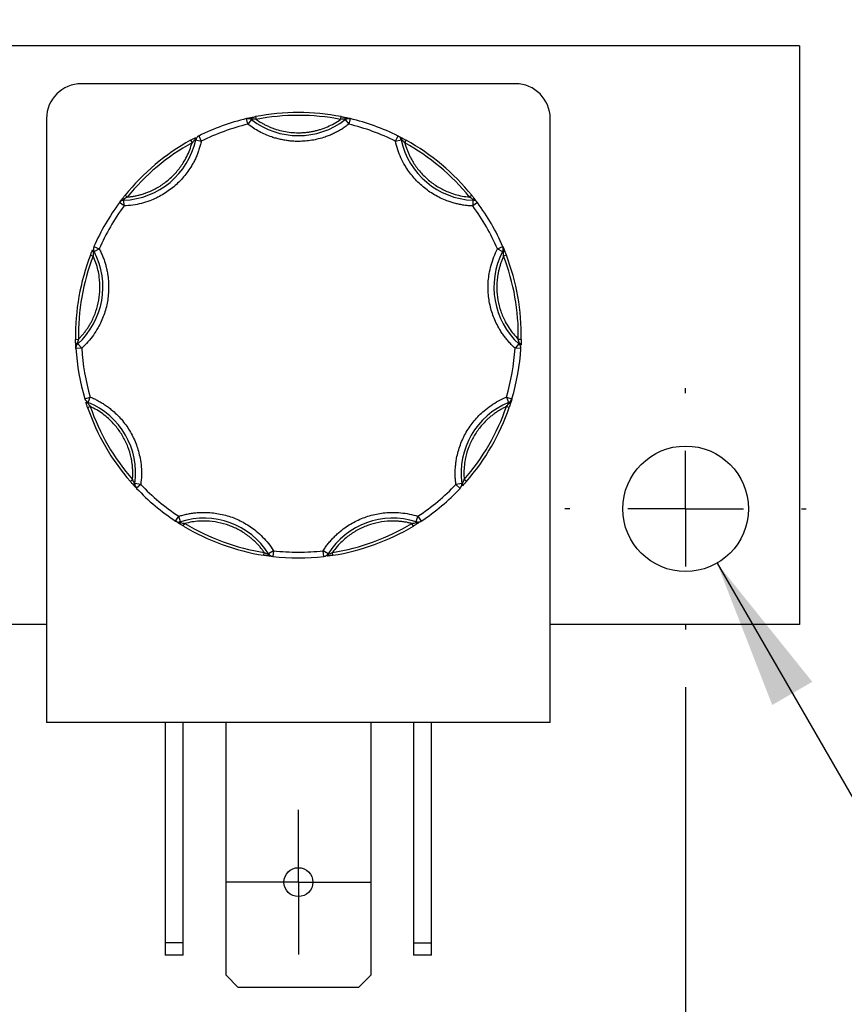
# Model space of a CAD drawing. Header units: inches. Extents: x 0.5 to 21.5, y 0.5 to 16.5.
# Tile 8 of 15: x 5.6 to 7, y 13.2 to 14.9. Entities that reach past the tile are written whole.
import ezdxf

# ---------------------------------------------------------------- set-up
doc = ezdxf.new("R2010")
doc.units = ezdxf.units.IN
doc.header["$LTSCALE"] = 2
doc.header["$MEASUREMENT"] = 0
doc.linetypes.add('CENTERX2', pattern=[0.8, 0.5, -0.1, 0.1, -0.1])
doc.layers.add('CENTER', color=40, linetype='CENTERX2')
doc.layers.add('DIMENSIONS', color=140, linetype='Continuous', lineweight=25)
doc.styles.add('SLDTEXTSTYLE0', font='TXT', dxfattribs={"width": 0.7})
doc.dimstyles.new('SLDDIMSTYLE1', dxfattribs={"dimtxt": 0.169922, "dimasz": 0.26, "dimexe": 0, "dimexo": 0.0625, "dimgap": 0.04248, "dimtad": 0, "dimtih": 1, "dimtoh": 1, "dimrnd": 1e-09, "dimzin": 12, "dimdsep": 46, "dimtxsty": 'SLDTEXTSTYLE0', "dimsah": 1, "dimcen": 0.09, "dimadec": 0, "dimazin": 3, "dimtfac": 1, "dimtofl": 0, "dimtmove": 0, "dimatfit": 3, "dimfxl": 0, "dimfrac": 2, "dimtolj": 1, "dimtzin": 12, "dimarcsym": 0})
doc.dimstyles.new('SLDDIMSTYLE7', dxfattribs={"dimtxt": 0.169922, "dimasz": 0.26, "dimexe": 0, "dimexo": 0.0625, "dimgap": 0.04248, "dimtad": 0, "dimtih": 1, "dimtoh": 1, "dimrnd": 1e-09, "dimdsep": 46, "dimtxsty": 'SLDTEXTSTYLE0', "dimsah": 1, "dimcen": 0, "dimadec": 0, "dimazin": 2, "dimtfac": 1, "dimtofl": 0, "dimtmove": 0, "dimatfit": 3, "dimfxl": 0, "dimfrac": 2, "dimtolj": 1, "dimtzin": 12, "dimarcsym": 0})
doc.dimstyles.new('SLDDIMSTYLE8', dxfattribs={"dimtxt": 0.169922, "dimasz": 0.26, "dimexe": 0, "dimexo": 0.0625, "dimgap": 0.04248, "dimtad": 0, "dimtih": 1, "dimtoh": 1, "dimrnd": 1e-09, "dimzin": 4, "dimdsep": 46, "dimtxsty": 'SLDTEXTSTYLE0', "dimsah": 1, "dimcen": 0.09, "dimadec": 0, "dimazin": 1, "dimtfac": 1, "dimtofl": 0, "dimtmove": 0, "dimatfit": 3, "dimfxl": 0, "dimfrac": 2, "dimtolj": 1, "dimtzin": 12, "dimarcsym": 0})

# ---------------------------------------------------------------- blocks, each defined once
blk = doc.blocks.new('_D_10')
at = {"layer": 'DIMENSIONS'}
for p, q in [((4.4218, 13.7286), (4.4218, 11.9849)), ((6.7018, 13.7286), (6.7018, 11.9849)), ((4.4218, 12.2349), (5.0585, 12.2349)), ((5.2887, 12.2349), (5.2317, 12.2349)), ((5.2317, 12.2349), (5.2317, 11.9648)), ((5.7937, 12.2349), (5.8507, 12.2349)), ((5.8507, 12.2349), (5.8507, 11.9648)), ((6.7018, 12.2349), (6.0239, 12.2349)), ((5.2317, 11.9648), (5.2887, 11.9648)), ((5.8507, 11.9648), (5.7937, 11.9648))]:
    blk.add_line(p, q, dxfattribs=at)
for points in [[(4.4218, 12.2349), (4.6818, 12.1949), (4.6818, 12.2749)], [(6.7018, 12.2349), (6.4418, 12.2749), (6.4418, 12.1949)]]:
    blk.add_solid(points, dxfattribs=at)
at = {"layer": 'DIMENSIONS', "char_height": 0.16667, "attachment_point": 1, "style": 'SLDTEXTSTYLE0'}
for s, insert in [('2.28', (5.2887, 12.4878)), ('57.9', (5.2887, 12.1797))]:
    blk.add_mtext(s, dxfattribs=dict(at, insert=insert))
blk = doc.blocks.new('_D_12')
at = {"layer": 'DIMENSIONS'}
for p, q in [((6.756, 13.9432), (7.3849, 12.8539)), ((8.262, 13.1007), (8.205, 13.1007)), ((8.205, 13.1007), (8.205, 12.8306)), ((8.6256, 13.1007), (8.6827, 13.1007)), ((8.6827, 13.1007), (8.6827, 12.8306)), ((7.3849, 12.8539), (7.8224, 12.8539)), ((8.205, 12.8306), (8.262, 12.8306)), ((8.6827, 12.8306), (8.6256, 12.8306))]:
    blk.add_line(p, q, dxfattribs=at)
blk.add_solid([(6.756, 13.9432), (6.8514, 13.698), (6.9207, 13.738)], dxfattribs=at)
at = {"layer": 'DIMENSIONS', "char_height": 0.16667, "attachment_point": 1, "style": 'SLDTEXTSTYLE0'}
for s, insert in [('%%c', (8.0631, 13.3536)), ('0.22', (8.3196, 13.3536)), ('5.5', (8.262, 13.0455)), ('THRU X2', (7.9474, 12.7374))]:
    blk.add_mtext(s, dxfattribs=dict(at, insert=insert))
blk = doc.blocks.new('_D_13')
at = {"layer": 'DIMENSIONS'}
for p, q in [((8.3703, 15.2935), (7.8703, 15.2935)), ((7.8703, 15.2935), (7.8703, 14.8371)), ((8.6765, 15.2935), (8.6195, 15.2935)), ((8.6195, 15.2935), (8.6195, 15.0234)), ((9.1815, 15.2935), (9.2385, 15.2935)), ((9.2385, 15.2935), (9.2385, 15.0234)), ((8.6195, 15.0234), (8.6765, 15.0234)), ((9.2385, 15.0234), (9.1815, 15.0234)), ((6.9988, 14.8371), (8.1203, 14.8371)), ((7.8703, 14.8371), (7.8703, 13.8371)), ((6.9988, 13.8371), (8.1203, 13.8371))]:
    blk.add_line(p, q, dxfattribs=at)
for points in [[(7.8703, 14.8371), (7.8303, 14.5771), (7.9103, 14.5771)], [(7.8703, 13.8371), (7.9103, 14.0971), (7.8303, 14.0971)]]:
    blk.add_solid(points, dxfattribs=at)
at = {"layer": 'DIMENSIONS', "char_height": 0.16667, "attachment_point": 1, "style": 'SLDTEXTSTYLE0'}
for s, insert in [('1.00', (8.6765, 15.5464)), ('25.4', (8.6765, 15.2383))]:
    blk.add_mtext(s, dxfattribs=dict(at, insert=insert))
blk = doc.blocks.new('SW_CENTERMARKSYMBOL_3')
at = {"layer": 'CENTER', "color": 0}
for p, q in [((0, 0.1), (0, 0.125)), ((0, 0), (0, 0.1)), ((-0.1, 0), (-0.125, 0)), ((0, 0), (-0.1, 0)), ((0, 0), (0, -0.1)), ((0, 0), (0.1, 0)), ((0.1, 0), (0.125, 0)), ((0, -0.1), (0, -0.125))]:
    blk.add_line(p, q, dxfattribs=at)
blk = doc.blocks.new('SW_CENTERMARKSYMBOL_5')
at = {"layer": 'CENTER', "color": 0}
for p, q in [((0, 0.2), (0, 0.2085)), ((0, 0), (0, 0.1)), ((-0.2, 0), (-0.2085, 0)), ((0, 0), (-0.1, 0)), ((0, 0), (0, -0.1)), ((0, 0), (0.1, 0)), ((0.2, 0), (0.2085, 0)), ((0, -0.2), (0, -0.2085))]:
    blk.add_line(p, q, dxfattribs=at)

msp = doc.modelspace()

# ---------------------------------------------------------------- linework, layer by layer
for p, q in [((6.8988, 14.8371), (4.2218, 14.8371)), ((6.8988, 14.8371), (6.8988, 13.8371)), ((6.4078, 14.7718), (5.6578, 14.7718)), ((5.5978, 14.7118), (5.5978, 13.6678)), ((5.9457, 14.7019), (5.9434, 14.7116)), ((5.9518, 14.7098), (5.9457, 14.7019)), ((5.9527, 14.7109), (5.9518, 14.7098)), ((5.9589, 14.715), (5.9599, 14.7101)), ((6.1058, 14.7101), (6.1067, 14.715)), ((6.1138, 14.7098), (6.1129, 14.7109)), ((6.1138, 14.7098), (6.1199, 14.7019)), ((6.1223, 14.7116), (6.1199, 14.7019)), ((6.4678, 13.6678), (6.4678, 14.7118)), ((5.8466, 14.6741), (5.849, 14.6697)), ((5.8553, 14.6747), (5.8539, 14.675)), ((5.8553, 14.6747), (5.8651, 14.6726)), ((5.8606, 14.6815), (5.8651, 14.6726)), ((6.2005, 14.6725), (6.205, 14.6815)), ((6.2005, 14.6725), (6.2103, 14.6746)), ((6.2117, 14.675), (6.2103, 14.6746)), ((6.2191, 14.6741), (6.2166, 14.6697)), ((5.7311, 14.572), (5.7312, 14.5706)), ((5.7316, 14.5606), (5.7312, 14.5706)), ((5.7333, 14.5791), (5.7372, 14.576)), ((6.3323, 14.579), (6.3284, 14.5759)), ((6.3344, 14.5705), (6.334, 14.5605)), ((6.3344, 14.5705), (6.3344, 14.5719)), ((5.7316, 14.5606), (5.7236, 14.5665)), ((6.342, 14.5665), (6.334, 14.5605)), ((5.6795, 14.4903), (5.6887, 14.4863)), ((5.6799, 14.4817), (5.6887, 14.4863)), ((6.3768, 14.4862), (6.386, 14.4902)), ((6.3768, 14.4862), (6.3857, 14.4816)), ((5.6735, 14.4756), (5.6782, 14.4738)), ((5.6799, 14.4817), (5.6786, 14.481)), ((6.387, 14.4809), (6.3857, 14.4816)), ((6.392, 14.4755), (6.3874, 14.4737)), ((5.6478, 14.33), (5.6528, 14.3301)), ((6.4177, 14.3299), (6.4127, 14.33)), ((5.6584, 14.3147), (5.6485, 14.3141)), ((5.6507, 14.3232), (5.6517, 14.3221)), ((5.6584, 14.3147), (5.6517, 14.3221)), ((6.4138, 14.322), (6.4071, 14.3146)), ((6.4171, 14.314), (6.4071, 14.3146)), ((6.4138, 14.322), (6.4148, 14.3231)), ((5.6637, 14.2274), (5.6733, 14.2303)), ((5.6695, 14.221), (5.6733, 14.2303)), ((6.3922, 14.2302), (6.4018, 14.2273)), ((6.3922, 14.2302), (6.396, 14.2209)), ((5.6686, 14.2123), (5.6733, 14.2139)), ((5.6695, 14.221), (5.669, 14.2197)), ((6.3969, 14.2122), (6.3922, 14.2138)), ((6.3965, 14.2196), (6.396, 14.2209)), ((5.7425, 14.0842), (5.7462, 14.0875)), ((5.7491, 14.0809), (5.7505, 14.0807)), ((5.7604, 14.0793), (5.7505, 14.0807)), ((5.7604, 14.0793), (5.7532, 14.0725)), ((6.315, 14.0806), (6.305, 14.0793)), ((6.3123, 14.0724), (6.305, 14.0793)), ((6.315, 14.0806), (6.3164, 14.0808)), ((6.323, 14.0842), (6.3192, 14.0875)), ((5.8206, 14.0159), (5.8261, 14.0242)), ((5.8291, 14.0147), (5.8261, 14.0242)), ((6.2363, 14.0146), (6.2393, 14.0242)), ((6.2393, 14.0242), (6.2449, 14.0158)), ((5.8291, 14.0147), (5.8296, 14.0133)), ((5.834, 14.0074), (5.8366, 14.0117)), ((6.2314, 14.0073), (6.2288, 14.0116)), ((6.2359, 14.0133), (6.2363, 14.0146)), ((5.9729, 13.9568), (5.9737, 13.9617)), ((5.9802, 13.9585), (5.9814, 13.9592)), ((5.9898, 13.9646), (5.9814, 13.9592)), ((5.9898, 13.9646), (5.9887, 13.9547)), ((6.0767, 13.9546), (6.0756, 13.9646)), ((6.084, 13.9592), (6.0756, 13.9646)), ((6.084, 13.9592), (6.0853, 13.9585)), ((6.0925, 13.9568), (6.0917, 13.9617)), ((5.5978, 13.8371), (5.5228, 13.8371)), ((6.8988, 13.8371), (6.4678, 13.8371)), ((6.4678, 13.6678), (5.5978, 13.6678)), ((5.8028, 13.6678), (5.8028, 13.287)), ((5.8338, 13.287), (5.8338, 13.6678)), ((5.9078, 13.231), (5.9078, 13.6678)), ((6.1578, 13.6678), (6.1578, 13.231)), ((6.2318, 13.6678), (6.2318, 13.287)), ((6.2628, 13.287), (6.2628, 13.6678)), ((5.8338, 13.287), (5.8028, 13.287)), ((5.8028, 13.287), (5.8028, 13.2658)), ((5.8338, 13.2658), (5.8338, 13.287)), ((6.2318, 13.287), (6.2628, 13.287)), ((6.2318, 13.287), (6.2318, 13.2658)), ((6.2628, 13.2658), (6.2628, 13.287)), ((5.8338, 13.2658), (5.8028, 13.2658)), ((6.2628, 13.2658), (6.2318, 13.2658)), ((5.929, 13.2098), (5.9078, 13.231)), ((6.1578, 13.231), (6.1366, 13.2098)), ((6.1366, 13.2098), (5.929, 13.2098))]:
    msp.add_line(p, q)
for centre, radius in [((6.7018, 14.0371), 0.1085), ((6.0328, 13.3918), 0.025)]:
    msp.add_circle(centre, radius)
for centre, radius, start, end in [((5.6578, 14.7118), 0.06, 90, 180), ((6.4078, 14.7118), 0.06, 0, 90), ((6.0328, 14.3371), 0.385, 78.9254, 101.0615), ((6.0328, 14.3371), 0.385, 103.4282, 116.5587), ((5.9457, 14.7019), 0.01, 89.9935, 103.4282), ((5.9457, 14.7019), 0.01, 52.3016, 89.9935), ((5.9496, 14.7097), 0.00332, 22.0762, 93.1049), ((6.0328, 14.8146), 0.1325, 232.3016, 307.6853), ((6.116, 14.7097), 0.00332, 86.882, 157.9108), ((6.1199, 14.7019), 0.01, 89.9935, 127.6853), ((6.1199, 14.7019), 0.01, 76.5587, 89.9935), ((6.0328, 14.3371), 0.385, 63.4282, 76.5587), ((5.7259, 14.7029), 0.1325, 272.3016, 347.6853), ((6.0328, 14.3371), 0.385, 118.9254, 141.0615), ((5.8571, 14.676), 0.00332, 126.882, 197.9108), ((5.8651, 14.6726), 0.01, 116.5587, 167.6853), ((6.2005, 14.6725), 0.01, 12.3016, 63.4282), ((6.3397, 14.7029), 0.1325, 192.3016, 267.6853), ((6.2085, 14.676), 0.00332, 342.0762, 53.1049), ((6.0328, 14.3371), 0.385, 38.9254, 61.0615), ((5.7316, 14.5606), 0.01, 92.3016, 143.4282), ((5.7296, 14.5691), 0.00332, 62.0762, 133.1049), ((6.336, 14.569), 0.00332, 46.882, 117.9108), ((6.334, 14.5605), 0.01, 36.5587, 87.6853), ((6.0328, 14.3371), 0.385, 143.4282, 156.5587), ((6.0328, 14.3371), 0.385, 23.4282, 36.5587), ((5.6803, 14.4838), 0.00332, 166.882, 237.9108), ((5.6887, 14.4863), 0.01, 156.5587, 207.6853), ((6.3768, 14.4862), 0.01, 332.3016, 23.4282), ((6.3852, 14.4837), 0.00332, 302.0762, 13.1049), ((6.0328, 14.3371), 0.385, 158.9254, 181.0615), ((5.5625, 14.4201), 0.1325, 312.3016, 27.6853), ((6.503, 14.42), 0.1325, 152.3016, 227.6853), ((6.0328, 14.3371), 0.385, 358.9254, 21.0615), ((5.6514, 14.3199), 0.00332, 102.0762, 173.1049), ((5.6584, 14.3147), 0.01, 132.3016, 183.4282), ((6.0328, 14.3371), 0.385, 183.4282, 196.5587), ((6.0328, 14.3371), 0.385, 343.4282, 356.5587), ((6.4071, 14.3146), 0.01, 356.5587, 47.6853), ((6.4141, 14.3198), 0.00332, 6.882, 77.9108), ((5.6733, 14.2303), 0.01, 196.5587, 247.6853), ((5.6685, 14.223), 0.00332, 206.882, 277.9108), ((6.0328, 14.3371), 0.385, 198.9254, 221.0615), ((5.6192, 14.0984), 0.1325, 352.3016, 67.6853), ((6.4463, 14.0983), 0.1325, 112.3016, 187.6853), ((6.0328, 14.3371), 0.385, 318.9254, 341.0615), ((6.3922, 14.2302), 0.01, 292.3016, 343.4282), ((6.397, 14.2229), 0.00332, 262.0762, 333.1049), ((5.7517, 14.0788), 0.00332, 142.0762, 213.1049), ((5.7604, 14.0793), 0.01, 172.3016, 223.4282), ((6.305, 14.0793), 0.01, 316.5587, 7.6853), ((6.3138, 14.0788), 0.00332, 326.882, 37.9108), ((6.0328, 14.3371), 0.385, 223.4282, 236.5587), ((6.0328, 14.3371), 0.385, 303.4282, 316.5587), ((5.8261, 14.0242), 0.01, 236.5587, 269.9935), ((5.8271, 14.0155), 0.00332, 246.882, 317.9108), ((5.8261, 14.0242), 0.01, 269.9935, 287.6853), ((5.8694, 13.8884), 0.1325, 32.3016, 107.6853), ((6.0328, 14.3371), 0.385, 238.9254, 261.0615), ((6.196, 13.8884), 0.1325, 72.3016, 147.6853), ((6.0328, 14.3371), 0.385, 278.9254, 301.0615), ((6.2383, 14.0155), 0.00332, 222.0762, 293.1049), ((6.2393, 14.0242), 0.01, 252.3016, 269.9935), ((6.2393, 14.0242), 0.01, 269.9935, 303.4282), ((5.9835, 13.9586), 0.00332, 182.0762, 253.1049), ((5.9898, 13.9646), 0.01, 212.3016, 263.4282), ((6.0756, 13.9646), 0.01, 276.5587, 327.6853), ((6.082, 13.9586), 0.00332, 286.882, 357.9108), ((6.0328, 14.3371), 0.385, 263.4282, 276.5587)]:
    msp.add_arc(centre, radius, start, end)
for points, knots in [([(5.9434, 14.7116), (5.9439, 14.7117), (5.9448, 14.7119), (5.9462, 14.7123), (5.9477, 14.7126), (5.9489, 14.7129), (5.9494, 14.713)], [0, 0, 0, 0, 0.291242, 0.500217, 0.762096, 1, 1, 1, 1]), ([(5.9462, 14.7118), (5.9468, 14.7118), (5.949, 14.7121), (5.9512, 14.7114), (5.9527, 14.7109)], [0, 0, 0, 0, 0.286564, 1, 1, 1, 1]), ([(5.9494, 14.713), (5.9499, 14.7131), (5.951, 14.7133), (5.9528, 14.7137), (5.9547, 14.7141), (5.9567, 14.7145), (5.9582, 14.7148), (5.9589, 14.715)], [0, 0, 0, 0, 0.188808, 0.379511, 0.575987, 0.781785, 1, 1, 1, 1]), ([(5.9599, 14.7101), (5.9617, 14.7089), (5.9652, 14.7064), (5.9708, 14.7032), (5.9765, 14.7002), (5.9824, 14.6975), (5.9884, 14.6951), (5.9966, 14.6922), (6.007, 14.6895), (6.0199, 14.6875), (6.0285, 14.6873), (6.0328, 14.6871)], [0, 0, 0, 0, 0.083669, 0.16692, 0.249971, 0.333036, 0.416334, 0.500079, 0.666948, 0.833009, 1, 1, 1, 1]), ([(6.0328, 14.6871), (6.035, 14.6872), (6.0393, 14.6872), (6.0457, 14.6877), (6.0522, 14.6885), (6.0585, 14.6897), (6.0648, 14.6911), (6.0731, 14.6935), (6.0833, 14.6973), (6.0949, 14.7029), (6.1021, 14.7077), (6.1058, 14.7101)], [0, 0, 0, 0, 0.083669, 0.16692, 0.249971, 0.333036, 0.416334, 0.500079, 0.666948, 0.833009, 1, 1, 1, 1]), ([(6.1067, 14.715), (6.1076, 14.7148), (6.1094, 14.7144), (6.1119, 14.7139), (6.1142, 14.7134), (6.1155, 14.7131), (6.1162, 14.713)], [0, 0, 0, 0, 0.270747, 0.52324, 0.763872, 1, 1, 1, 1]), ([(6.1129, 14.7109), (6.1145, 14.7114), (6.1166, 14.712), (6.1188, 14.7118), (6.1194, 14.7118)], [0, 0, 0, 0, 0.713331, 1, 1, 1, 1]), ([(6.1162, 14.713), (6.1168, 14.7129), (6.1179, 14.7126), (6.1194, 14.7123), (6.1208, 14.7119), (6.1217, 14.7117), (6.1223, 14.7116)], [0, 0, 0, 0, 0.2361294, 0.4989929, 0.7125421, 1, 1, 1, 1]), ([(6.0328, 14.6721), (6.0302, 14.6722), (6.025, 14.6722), (6.0172, 14.6729), (6.0095, 14.674), (6.0018, 14.6755), (5.9942, 14.6774), (5.9855, 14.6801), (5.9758, 14.6839), (5.9652, 14.689), (5.9551, 14.6949), (5.9488, 14.6995), (5.9457, 14.7019)], [0, 0, 0, 0, 0.083729, 0.166966, 0.249962, 0.332971, 0.416246, 0.500037, 0.625413, 0.749962, 0.87454, 1, 1, 1, 1]), ([(6.1199, 14.7019), (6.1178, 14.7003), (6.1137, 14.6972), (6.1071, 14.6929), (6.1003, 14.689), (6.0934, 14.6855), (6.0862, 14.6824), (6.0776, 14.6792), (6.0676, 14.6763), (6.0562, 14.6739), (6.0445, 14.6724), (6.0367, 14.6722), (6.0328, 14.6721)], [0, 0, 0, 0, 0.0837287, 0.1669656, 0.249962, 0.332971, 0.4162458, 0.5000372, 0.6254126, 0.749962, 0.8745399, 1, 1, 1, 1]), ([(5.8651, 14.6726), (5.8645, 14.6701), (5.8634, 14.6651), (5.8611, 14.6579), (5.8586, 14.6508), (5.8556, 14.6438), (5.8523, 14.637), (5.8459, 14.6255), (5.8351, 14.6103), (5.8179, 14.5933), (5.7982, 14.5793), (5.779, 14.5702), (5.7617, 14.5647), (5.7468, 14.5616), (5.7367, 14.5609), (5.7316, 14.5606)], [0, 0, 0, 0, 0.040712, 0.081199, 0.121575, 0.161957, 0.202462, 0.243205, 0.371568, 0.500042, 0.628406, 0.75688, 0.838051, 0.918781, 1, 1, 1, 1]), ([(5.8466, 14.6741), (5.8474, 14.6745), (5.8489, 14.6754), (5.8512, 14.6766), (5.8533, 14.6777), (5.8545, 14.6784), (5.8551, 14.6787)], [0, 0, 0, 0, 0.270747, 0.52324, 0.763872, 1, 1, 1, 1]), ([(6.334, 14.5605), (6.3314, 14.5606), (6.3264, 14.5609), (6.3188, 14.5618), (6.3114, 14.5631), (6.304, 14.5649), (6.2967, 14.567), (6.2843, 14.5713), (6.2674, 14.5793), (6.2477, 14.5932), (6.2305, 14.6102), (6.2182, 14.6275), (6.2098, 14.6436), (6.2042, 14.6578), (6.2017, 14.6676), (6.2005, 14.6725)], [0, 0, 0, 0, 0.040712, 0.081199, 0.121575, 0.161957, 0.202462, 0.243205, 0.371568, 0.500042, 0.628406, 0.75688, 0.838051, 0.918781, 1, 1, 1, 1]), ([(6.205, 14.6815), (6.2055, 14.6812), (6.2063, 14.6808), (6.2076, 14.6801), (6.2089, 14.6795), (6.21, 14.6789), (6.2105, 14.6786)], [0, 0, 0, 0, 0.291242, 0.500217, 0.762096, 1, 1, 1, 1]), ([(6.2105, 14.6786), (6.211, 14.6784), (6.2119, 14.6779), (6.2135, 14.677), (6.2153, 14.6761), (6.2171, 14.6751), (6.2184, 14.6744), (6.2191, 14.6741)], [0, 0, 0, 0, 0.188808, 0.379511, 0.575987, 0.781785, 1, 1, 1, 1]), ([(5.7372, 14.576), (5.7393, 14.5762), (5.7435, 14.5766), (5.7497, 14.5776), (5.7559, 14.579), (5.762, 14.5806), (5.768, 14.5825), (5.7781, 14.5864), (5.7919, 14.5933), (5.8081, 14.6049), (5.8224, 14.6188), (5.8328, 14.6329), (5.8402, 14.646), (5.8453, 14.6576), (5.8478, 14.6657), (5.849, 14.6697)], [0, 0, 0, 0, 0.040848, 0.081503, 0.122064, 0.162633, 0.203311, 0.244196, 0.372048, 0.500037, 0.627888, 0.755877, 0.837356, 0.918461, 1, 1, 1, 1]), ([(6.2166, 14.6697), (6.2172, 14.6676), (6.2184, 14.6636), (6.2205, 14.6576), (6.2229, 14.6518), (6.2255, 14.6461), (6.2285, 14.6405), (6.234, 14.6312), (6.2432, 14.6188), (6.2574, 14.6048), (6.2736, 14.5932), (6.2893, 14.5854), (6.3035, 14.5804), (6.3158, 14.5774), (6.3242, 14.5764), (6.3284, 14.5759)], [0, 0, 0, 0, 0.040848, 0.081503, 0.122064, 0.162633, 0.203311, 0.244196, 0.372048, 0.500037, 0.627888, 0.755877, 0.837356, 0.918461, 1, 1, 1, 1]), ([(5.7236, 14.5665), (5.7239, 14.567), (5.7244, 14.5677), (5.7253, 14.5689), (5.7262, 14.5701), (5.727, 14.571), (5.7273, 14.5715)], [0, 0, 0, 0, 0.291242, 0.500217, 0.762096, 1, 1, 1, 1]), ([(5.7273, 14.5715), (5.7276, 14.5719), (5.7283, 14.5728), (5.7294, 14.5742), (5.7306, 14.5757), (5.7319, 14.5774), (5.7328, 14.5785), (5.7333, 14.5791)], [0, 0, 0, 0, 0.188808, 0.379511, 0.575987, 0.781785, 1, 1, 1, 1]), ([(6.3323, 14.579), (6.3329, 14.5783), (6.334, 14.5769), (6.3356, 14.5749), (6.337, 14.573), (6.3379, 14.572), (6.3383, 14.5714)], [0, 0, 0, 0, 0.270747, 0.52324, 0.763872, 1, 1, 1, 1]), ([(5.6887, 14.4863), (5.6899, 14.484), (5.6922, 14.4795), (5.6951, 14.4725), (5.6977, 14.4654), (5.6999, 14.4582), (5.7018, 14.4508), (5.7042, 14.4379), (5.7057, 14.4193), (5.7035, 14.3952), (5.6974, 14.3718), (5.6885, 14.3526), (5.6788, 14.3372), (5.6694, 14.3253), (5.6621, 14.3182), (5.6584, 14.3147)], [0, 0, 0, 0, 0.040712, 0.081199, 0.121575, 0.161957, 0.202462, 0.243205, 0.371568, 0.500042, 0.628406, 0.75688, 0.838051, 0.918781, 1, 1, 1, 1]), ([(5.6735, 14.4756), (5.6739, 14.4764), (5.6745, 14.4781), (5.6755, 14.4805), (5.6763, 14.4827), (5.6769, 14.4839), (5.6771, 14.4846)], [0, 0, 0, 0, 0.270747, 0.52324, 0.763872, 1, 1, 1, 1]), ([(6.4071, 14.3146), (6.4052, 14.3164), (6.4015, 14.3198), (6.3964, 14.3254), (6.3915, 14.3312), (6.3869, 14.3372), (6.3827, 14.3435), (6.376, 14.3548), (6.3682, 14.3718), (6.362, 14.3951), (6.3598, 14.4192), (6.3615, 14.4404), (6.3654, 14.4581), (6.3702, 14.4726), (6.3746, 14.4817), (6.3768, 14.4862)], [0, 0, 0, 0, 0.040712, 0.081199, 0.121575, 0.161957, 0.202462, 0.243205, 0.371568, 0.500042, 0.628406, 0.75688, 0.838051, 0.918781, 1, 1, 1, 1]), ([(6.386, 14.4902), (6.3862, 14.4897), (6.3866, 14.4889), (6.3872, 14.4875), (6.3878, 14.4861), (6.3882, 14.485), (6.3885, 14.4845)], [0, 0, 0, 0, 0.2912416, 0.5002174, 0.7620959, 1, 1, 1, 1]), ([(6.3885, 14.4845), (6.3887, 14.484), (6.3891, 14.483), (6.3897, 14.4813), (6.3905, 14.4795), (6.3912, 14.4775), (6.3918, 14.4762), (6.392, 14.4755)], [0, 0, 0, 0, 0.188808, 0.379511, 0.575987, 0.781785, 1, 1, 1, 1]), ([(5.6528, 14.3301), (5.6543, 14.3316), (5.6572, 14.3346), (5.6613, 14.3394), (5.6652, 14.3444), (5.6688, 14.3496), (5.6722, 14.3549), (5.6775, 14.3644), (5.6836, 14.3785), (5.6886, 14.3978), (5.6905, 14.4177), (5.6895, 14.4352), (5.6867, 14.45), (5.6832, 14.4622), (5.6799, 14.4699), (5.6782, 14.4738)], [0, 0, 0, 0, 0.040848, 0.081503, 0.122064, 0.162633, 0.203311, 0.244196, 0.372048, 0.500037, 0.627888, 0.755877, 0.837356, 0.918461, 1, 1, 1, 1]), ([(6.3874, 14.4737), (6.3865, 14.4718), (6.3848, 14.4679), (6.3826, 14.462), (6.3806, 14.456), (6.379, 14.4499), (6.3777, 14.4437), (6.3759, 14.433), (6.375, 14.4176), (6.377, 14.3978), (6.3819, 14.3785), (6.3889, 14.3624), (6.3966, 14.3494), (6.404, 14.3392), (6.4098, 14.3331), (6.4127, 14.33)], [0, 0, 0, 0, 0.040848, 0.081503, 0.122064, 0.162633, 0.203311, 0.244196, 0.372048, 0.500037, 0.627888, 0.755877, 0.837356, 0.918461, 1, 1, 1, 1]), ([(5.6481, 14.3203), (5.6481, 14.3209), (5.6481, 14.3219), (5.648, 14.3237), (5.6479, 14.3257), (5.6479, 14.3278), (5.6478, 14.3292), (5.6478, 14.33)], [0, 0, 0, 0, 0.188808, 0.379511, 0.575987, 0.781785, 1, 1, 1, 1]), ([(5.6485, 14.3141), (5.6484, 14.3146), (5.6484, 14.3156), (5.6483, 14.317), (5.6482, 14.3185), (5.6482, 14.3197), (5.6481, 14.3203)], [0, 0, 0, 0, 0.2912416, 0.5002174, 0.7620959, 1, 1, 1, 1]), ([(6.4177, 14.3299), (6.4177, 14.329), (6.4176, 14.3272), (6.4176, 14.3246), (6.4175, 14.3223), (6.4174, 14.3209), (6.4174, 14.3202)], [0, 0, 0, 0, 0.270747, 0.52324, 0.763872, 1, 1, 1, 1]), ([(5.6733, 14.2303), (5.6757, 14.2293), (5.6803, 14.2273), (5.6871, 14.2238), (5.6937, 14.22), (5.7, 14.2159), (5.7061, 14.2114), (5.7163, 14.2032), (5.7294, 14.1899), (5.7432, 14.17), (5.7535, 14.1481), (5.7591, 14.1277), (5.7615, 14.1097), (5.762, 14.0945), (5.761, 14.0844), (5.7604, 14.0793)], [0, 0, 0, 0, 0.040712, 0.081199, 0.121575, 0.161957, 0.202462, 0.243205, 0.371568, 0.500042, 0.628406, 0.75688, 0.838051, 0.918781, 1, 1, 1, 1]), ([(6.305, 14.0793), (6.3047, 14.0818), (6.3041, 14.0868), (6.3037, 14.0944), (6.3037, 14.102), (6.3041, 14.1096), (6.3049, 14.1171), (6.307, 14.13), (6.312, 14.1481), (6.3223, 14.1699), (6.3361, 14.1898), (6.351, 14.2049), (6.3654, 14.216), (6.3783, 14.224), (6.3876, 14.2281), (6.3922, 14.2302)], [0, 0, 0, 0, 0.040712, 0.081199, 0.121575, 0.161957, 0.202462, 0.243205, 0.371568, 0.500042, 0.628406, 0.75688, 0.838051, 0.918781, 1, 1, 1, 1]), ([(5.6686, 14.2123), (5.6683, 14.2131), (5.6677, 14.2148), (5.6669, 14.2173), (5.6662, 14.2195), (5.6658, 14.2208), (5.6656, 14.2215)], [0, 0, 0, 0, 0.270747, 0.52324, 0.763872, 1, 1, 1, 1]), ([(5.7462, 14.0875), (5.7464, 14.0896), (5.7467, 14.0938), (5.7468, 14.1002), (5.7465, 14.1065), (5.746, 14.1127), (5.7451, 14.119), (5.7431, 14.1296), (5.7387, 14.1444), (5.7301, 14.1624), (5.7188, 14.1789), (5.7068, 14.1916), (5.6951, 14.2011), (5.6846, 14.2082), (5.6771, 14.212), (5.6733, 14.2139)], [0, 0, 0, 0, 0.040848, 0.081503, 0.122064, 0.162633, 0.203311, 0.244196, 0.372048, 0.500037, 0.627888, 0.755877, 0.837356, 0.918461, 1, 1, 1, 1]), ([(6.3922, 14.2138), (6.3903, 14.2129), (6.3865, 14.211), (6.381, 14.2079), (6.3757, 14.2046), (6.3705, 14.2009), (6.3655, 14.1971), (6.3573, 14.19), (6.3467, 14.1788), (6.3354, 14.1624), (6.3268, 14.1444), (6.3218, 14.1276), (6.3194, 14.1127), (6.3185, 14.1001), (6.319, 14.0917), (6.3192, 14.0875)], [0, 0, 0, 0, 0.040848, 0.081503, 0.122064, 0.162633, 0.203311, 0.244196, 0.372048, 0.500037, 0.627888, 0.755877, 0.837356, 0.918461, 1, 1, 1, 1]), ([(6.4, 14.2214), (6.3998, 14.2209), (6.3995, 14.2198), (6.3989, 14.2181), (6.3983, 14.2163), (6.3976, 14.2143), (6.3972, 14.2129), (6.3969, 14.2122)], [0, 0, 0, 0, 0.188808, 0.379511, 0.575987, 0.781785, 1, 1, 1, 1]), ([(6.4018, 14.2273), (6.4016, 14.2268), (6.4014, 14.2259), (6.4009, 14.2245), (6.4005, 14.2231), (6.4001, 14.2219), (6.4, 14.2214)], [0, 0, 0, 0, 0.2912416, 0.5002174, 0.7620959, 1, 1, 1, 1]), ([(5.7489, 14.077), (5.7486, 14.0774), (5.7478, 14.0782), (5.7466, 14.0795), (5.7453, 14.081), (5.7439, 14.0826), (5.743, 14.0837), (5.7425, 14.0842)], [0, 0, 0, 0, 0.188808, 0.379511, 0.575987, 0.781785, 1, 1, 1, 1]), ([(5.7532, 14.0725), (5.7528, 14.0729), (5.7522, 14.0735), (5.7512, 14.0746), (5.7501, 14.0757), (5.7493, 14.0766), (5.7489, 14.077)], [0, 0, 0, 0, 0.291242, 0.500217, 0.762096, 1, 1, 1, 1]), ([(6.323, 14.0842), (6.3224, 14.0835), (6.3212, 14.0821), (6.3195, 14.0802), (6.3179, 14.0784), (6.317, 14.0774), (6.3165, 14.0769)], [0, 0, 0, 0, 0.270747, 0.52324, 0.763872, 1, 1, 1, 1]), ([(5.8261, 14.0242), (5.8285, 14.0249), (5.8334, 14.0264), (5.8408, 14.0281), (5.8483, 14.0294), (5.8558, 14.0304), (5.8634, 14.0309), (5.8765, 14.0311), (5.8951, 14.0293), (5.9184, 14.023), (5.9403, 14.0129), (5.9578, 14.0008), (5.9712, 13.9885), (5.9813, 13.9772), (5.987, 13.9688), (5.9898, 13.9646)], [0, 0, 0, 0, 0.040712, 0.081199, 0.121575, 0.161957, 0.202462, 0.243205, 0.371568, 0.500042, 0.628406, 0.75688, 0.838051, 0.918781, 1, 1, 1, 1]), ([(6.0756, 13.9646), (6.077, 13.9667), (6.0798, 13.971), (6.0843, 13.977), (6.0892, 13.9828), (6.0944, 13.9884), (6.0998, 13.9936), (6.1097, 14.0022), (6.1251, 14.0128), (6.1471, 14.0229), (6.1704, 14.0293), (6.1915, 14.0313), (6.2097, 14.0305), (6.2247, 14.0283), (6.2345, 14.0256), (6.2393, 14.0242)], [0, 0, 0, 0, 0.040712, 0.081199, 0.121575, 0.161957, 0.202462, 0.243205, 0.371568, 0.500042, 0.628406, 0.75688, 0.838051, 0.918781, 1, 1, 1, 1]), ([(5.8258, 14.0125), (5.8253, 14.0128), (5.8243, 14.0134), (5.8231, 14.0143), (5.8218, 14.0151), (5.821, 14.0156), (5.8206, 14.0159)], [0, 0, 0, 0, 0.236129, 0.498993, 0.712542, 1, 1, 1, 1]), ([(5.834, 14.0074), (5.8332, 14.0079), (5.8317, 14.0088), (5.8295, 14.0101), (5.8275, 14.0114), (5.8264, 14.0121), (5.8258, 14.0125)], [0, 0, 0, 0, 0.270747, 0.52324, 0.763872, 1, 1, 1, 1]), ([(5.9737, 13.9617), (5.9725, 13.9635), (5.97, 13.9669), (5.966, 13.9717), (5.9618, 13.9764), (5.9573, 13.9809), (5.9526, 13.9851), (5.9442, 13.992), (5.9314, 14.0005), (5.9132, 14.0087), (5.894, 14.0141), (5.8766, 14.0161), (5.8615, 14.0159), (5.8489, 14.0146), (5.8407, 14.0126), (5.8366, 14.0117)], [0, 0, 0, 0, 0.040848, 0.081503, 0.122064, 0.162633, 0.203311, 0.244196, 0.372048, 0.500037, 0.627888, 0.755877, 0.837356, 0.918461, 1, 1, 1, 1]), ([(6.2288, 14.0116), (6.2268, 14.0121), (6.2227, 14.0132), (6.2165, 14.0143), (6.2102, 14.0152), (6.2039, 14.0157), (6.1976, 14.0159), (6.1868, 14.0158), (6.1715, 14.0141), (6.1523, 14.0087), (6.1341, 14.0005), (6.1195, 13.9908), (6.1081, 13.981), (6.0993, 13.9719), (6.0942, 13.9651), (6.0917, 13.9617)], [0, 0, 0, 0, 0.040848, 0.081503, 0.122064, 0.162633, 0.203311, 0.244196, 0.372048, 0.500037, 0.627888, 0.755877, 0.837356, 0.918461, 1, 1, 1, 1]), ([(6.2396, 14.0124), (6.2392, 14.0121), (6.2383, 14.0116), (6.2368, 14.0106), (6.2351, 14.0096), (6.2333, 14.0085), (6.2321, 14.0077), (6.2314, 14.0073)], [0, 0, 0, 0, 0.188808, 0.379511, 0.575987, 0.781785, 1, 1, 1, 1]), ([(6.2449, 14.0158), (6.2444, 14.0155), (6.2436, 14.015), (6.2424, 14.0142), (6.2411, 14.0134), (6.2401, 14.0127), (6.2396, 14.0124)], [0, 0, 0, 0, 0.291242, 0.500217, 0.762096, 1, 1, 1, 1]), ([(5.9825, 13.9554), (5.982, 13.9555), (5.9809, 13.9556), (5.9791, 13.9559), (5.9772, 13.9562), (5.9751, 13.9565), (5.9737, 13.9567), (5.9729, 13.9568)], [0, 0, 0, 0, 0.188808, 0.379511, 0.575987, 0.781785, 1, 1, 1, 1]), ([(6.0925, 13.9568), (6.0916, 13.9566), (6.0898, 13.9564), (6.0873, 13.956), (6.0849, 13.9557), (6.0836, 13.9555), (6.0829, 13.9554)], [0, 0, 0, 0, 0.2707474, 0.5232404, 0.7638719, 1, 1, 1, 1]), ([(5.9887, 13.9547), (5.9882, 13.9547), (5.9873, 13.9548), (5.9858, 13.955), (5.9843, 13.9552), (5.9831, 13.9553), (5.9825, 13.9554)], [0, 0, 0, 0, 0.291242, 0.500217, 0.762096, 1, 1, 1, 1])]:
    msp.add_open_spline(points, degree=3, knots=knots)
for points in [[(5.9599, 14.7101), (5.9572, 14.7104), (5.9546, 14.7107), (5.9527, 14.7109)], [(6.1058, 14.7101), (6.0576, 14.7195), (6.008, 14.7195), (5.9599, 14.7101)], [(6.1129, 14.7109), (6.111, 14.7107), (6.1084, 14.7104), (6.1058, 14.7101)], [(5.9457, 14.7019), (5.9178, 14.6952), (5.8907, 14.6854), (5.8651, 14.6726)], [(6.2005, 14.6725), (6.1749, 14.6853), (6.1478, 14.6952), (6.1199, 14.7019)], [(5.8539, 14.675), (5.8525, 14.6736), (5.8508, 14.6717), (5.849, 14.6697)], [(6.2166, 14.6697), (6.2148, 14.6716), (6.2131, 14.6735), (6.2117, 14.675)], [(5.849, 14.6697), (5.806, 14.646), (5.768, 14.6141), (5.7372, 14.576)], [(6.3284, 14.5759), (6.2975, 14.6141), (6.2596, 14.6459), (6.2166, 14.6697)], [(5.7372, 14.576), (5.735, 14.5745), (5.7328, 14.5731), (5.7311, 14.572)], [(6.3344, 14.5719), (6.3328, 14.573), (6.3306, 14.5745), (6.3284, 14.5759)], [(5.7316, 14.5606), (5.7145, 14.5375), (5.7001, 14.5126), (5.6887, 14.4863)], [(6.3768, 14.4862), (6.3654, 14.5125), (6.3511, 14.5375), (6.334, 14.5605)], [(5.6782, 14.4738), (5.6605, 14.428), (5.6519, 14.3792), (5.6528, 14.3301)], [(5.6786, 14.481), (5.6784, 14.479), (5.6783, 14.4764), (5.6782, 14.4738)], [(6.3874, 14.4737), (6.3873, 14.4763), (6.3871, 14.4789), (6.387, 14.4809)], [(6.4127, 14.33), (6.4136, 14.3791), (6.405, 14.4279), (6.3874, 14.4737)], [(5.6528, 14.3301), (5.652, 14.3276), (5.6513, 14.3251), (5.6507, 14.3232)], [(6.4148, 14.3231), (6.4142, 14.325), (6.4135, 14.3275), (6.4127, 14.33)], [(5.6584, 14.3147), (5.6602, 14.2861), (5.6651, 14.2577), (5.6733, 14.2303)], [(6.3922, 14.2302), (6.4004, 14.2577), (6.4054, 14.286), (6.4071, 14.3146)], [(5.669, 14.2197), (5.6701, 14.2181), (5.6717, 14.216), (5.6733, 14.2139)], [(5.6733, 14.2139), (5.6892, 14.1674), (5.714, 14.1245), (5.7462, 14.0875)], [(6.3192, 14.0875), (6.3515, 14.1245), (6.3763, 14.1674), (6.3922, 14.2138)], [(6.3922, 14.2138), (6.3938, 14.2159), (6.3954, 14.218), (6.3965, 14.2196)], [(5.7462, 14.0875), (5.7473, 14.0851), (5.7483, 14.0827), (5.7491, 14.0809)], [(5.7604, 14.0793), (5.7801, 14.0585), (5.8022, 14.04), (5.8261, 14.0242)], [(6.2393, 14.0242), (6.2633, 14.04), (6.2853, 14.0585), (6.305, 14.0793)], [(6.3164, 14.0808), (6.3172, 14.0826), (6.3182, 14.085), (6.3192, 14.0875)], [(5.8296, 14.0133), (5.8286, 14.0134), (5.8274, 14.0135), (5.8261, 14.0137)], [(5.8296, 14.0133), (5.8315, 14.0128), (5.834, 14.0122), (5.8366, 14.0117)], [(5.8366, 14.0117), (5.8787, 13.9863), (5.9252, 13.9694), (5.9737, 13.9617)], [(6.0917, 13.9617), (6.1402, 13.9693), (6.1868, 13.9863), (6.2288, 14.0116)], [(6.2288, 14.0116), (6.2314, 14.0122), (6.234, 14.0128), (6.2359, 14.0133)], [(6.2393, 14.0137), (6.2381, 14.0135), (6.2369, 14.0134), (6.2359, 14.0133)], [(5.9737, 13.9617), (5.9761, 13.9605), (5.9784, 13.9593), (5.9802, 13.9585)], [(5.9898, 13.9646), (6.0041, 13.963), (6.0184, 13.9621), (6.0327, 13.9621)], [(6.0327, 13.9621), (6.0471, 13.9621), (6.0614, 13.9629), (6.0756, 13.9646)], [(6.0853, 13.9585), (6.087, 13.9593), (6.0894, 13.9605), (6.0917, 13.9617)]]:
    msp.add_open_spline(points, degree=3)

# ---------------------------------------------------------------- block references
at = {"layer": 'CENTER'}
for name, p in [('SW_CENTERMARKSYMBOL_5', (6.7018, 14.0371)), ('SW_CENTERMARKSYMBOL_3', (6.0328, 13.3918))]:
    msp.add_blockref(name, p, dxfattribs=at)

# ---------------------------------------------------------------- dimensions: what is measured, and where the dimension line sits
at = {"layer": 'DIMENSIONS'}
dim = msp.add_linear_dim(base=(7.8703, 13.8371), p1=(6.8988, 14.8371), p2=(6.8988, 13.8371), angle=90, dimstyle='SLDDIMSTYLE8', dxfattribs=at)
dim.commit()
dim.dimension.update_dxf_attribs({"geometry": '_D_13', "text_midpoint": (7.8703, 15.2935), "dimtype": 160})
dim = msp.add_diameter_dim_2p(p1=(6.6475, 14.1311), p2=(6.756, 13.9432), text='<>\\PTHRU X2', dimstyle='SLDDIMSTYLE7', dxfattribs=at)
dim.commit()
dim.dimension.update_dxf_attribs({"geometry": '_D_12', "text_midpoint": (8.4438, 12.9417), "dimtype": 163})
dim = msp.add_linear_dim(base=(6.7018, 12.2349), p1=(4.4218, 13.8286), p2=(6.7018, 13.8286), dimstyle='SLDDIMSTYLE1', dxfattribs=at)
dim.commit()
dim.dimension.update_dxf_attribs({"geometry": '_D_10', "text_midpoint": (5.5412, 12.2349), "dimtype": 160})

doc.saveas('drawing.dxf')
